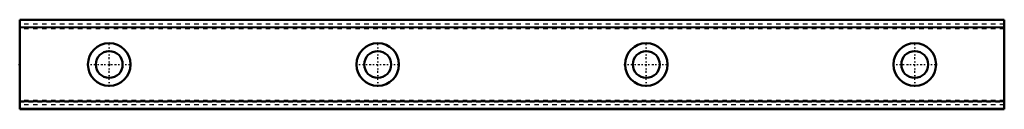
# Model space of a CAD drawing. Header units: millimetres. Extents: x -20 to 200, y -10 to 10.
import ezdxf

# ---------------------------------------------------------------- set-up
doc = ezdxf.new("R2010")
doc.units = ezdxf.units.MM
doc.linetypes.add('Center', pattern=[1.5, 0.45, -0.5, 0.05, -0.5])
doc.linetypes.add('Dashed', pattern=[2, 1, -1])
for name, color, linetype, lineweight in [('2d ConnectionPoints', 7, 'Continuous', 50), ('AM_0', 7, 'Continuous', 50), ('AM_4', 3, 'Continuous', 25), ('AM_7', 7, 'Center', 25), ('AM_9', 6, 'Dashed', 25)]:
    doc.layers.add(name, color=color, linetype=linetype, lineweight=lineweight)

msp = doc.modelspace()

# ---------------------------------------------------------------- linework, layer by layer
at = {"layer": '2d ConnectionPoints'}
for p in [(-20, 0), (0, 0), (0, 0)]:
    msp.add_point(p, dxfattribs=at)
at = {"layer": 'AM_0'}
for p, q in [((200, 10), (-20, 10)), ((-20, 10), (-20, -10)), ((200, 10), (200, -10)), ((200, -10), (-20, -10))]:
    msp.add_line(p, q, dxfattribs=at)
for centre, radius in [((0, 0), 4.75), ((60, 0), 4.75), ((120, 0), 4.75), ((180, 0), 4.75), ((0, 0), 3), ((60, 0), 3), ((120, 0), 3), ((180, 0), 3)]:
    msp.add_circle(centre, radius, dxfattribs=at)
at = {"layer": 'AM_4'}
for p, q in [((200, 9.83), (-20, 9.83)), ((200, 8.35), (-20, 8.35)), ((200, 8.16), (-20, 8.16)), ((200, -8.16), (-20, -8.16)), ((200, -8.35), (-20, -8.35)), ((200, -9.83), (-20, -9.83))]:
    msp.add_line(p, q, dxfattribs=at)
at = {"layer": 'AM_7'}
for p, q in [((0, -4.99), (0, 4.99)), ((60, -4.99), (60, 4.99)), ((120, -4.99), (120, 4.99)), ((180, -4.99), (180, 4.99)), ((-4.99, 0), (4.99, 0)), ((55.01, 0), (64.99, 0)), ((115.01, 0), (124.99, 0)), ((175.01, 0), (184.99, 0))]:
    msp.add_line(p, q, dxfattribs=at)
at = {"layer": 'AM_9'}
for p, q in [((200, 9.93), (-20, 9.93)), ((200, 9), (-20, 9)), ((200, 8.34), (-20, 8.34)), ((200, 8.34), (-20, 8.34)), ((-20, 8.33), (200, 8.33)), ((200, 8.28), (-20, 8.28)), ((200, 8.15), (-20, 8.15)), ((200, 8.15), (-20, 8.15)), ((200, 8), (-20, 8)), ((200, -8), (-20, -8)), ((200, -8.15), (-20, -8.15)), ((200, -8.15), (-20, -8.15)), ((200, -8.28), (-20, -8.28)), ((200, -8.33), (-20, -8.33)), ((-20, -8.34), (200, -8.34)), ((200, -8.34), (-20, -8.34)), ((200, -9), (-20, -9)), ((200, -9.93), (-20, -9.93))]:
    msp.add_line(p, q, dxfattribs=at)

doc.saveas('drawing.dxf')
